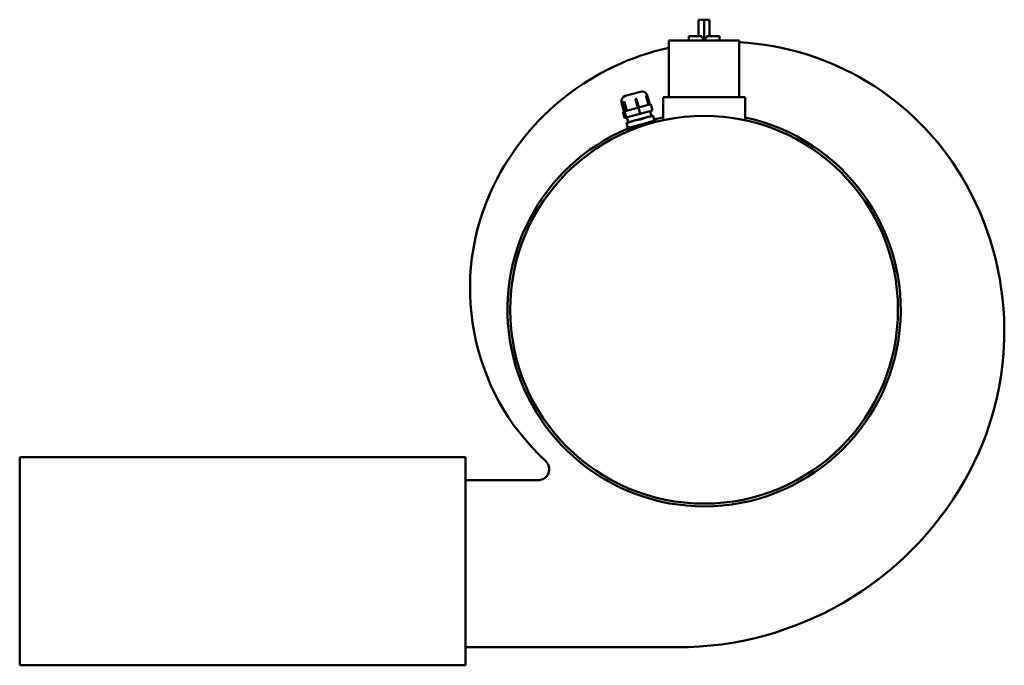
# Model space of a CAD drawing. Header units: millimetres. Extents: x 179 to 1081, y 150 to 741.
import ezdxf

# ---------------------------------------------------------------- set-up
doc = ezdxf.new("R2010")
doc.units = ezdxf.units.MM
doc.header["$LTSCALE"] = 3
doc.layers.add('Widoczne (ISO)', color=7, linetype='Continuous', lineweight=50)

msp = doc.modelspace()

# ---------------------------------------------------------------- linework, layer by layer
at = {"layer": 'Widoczne (ISO)'}
for p, q in [((805.84, 741), (800.84, 741)), ((800.84, 726), (800.84, 741)), ((810.84, 741), (805.84, 741)), ((805.84, 724), (805.84, 741)), ((810.84, 726), (810.84, 741)), ((773.59, 670), (773.59, 722)), ((838.09, 722), (773.59, 722)), ((791.84, 726), (803.67, 726)), ((791.84, 722), (791.84, 726)), ((803.67, 724), (803.67, 726)), ((803.67, 724), (805.84, 724)), ((805.84, 724), (808.01, 724)), ((808.01, 726), (808.01, 724)), ((808.01, 726), (819.84, 726)), ((819.84, 722), (819.84, 726)), ((838.09, 670), (838.09, 722)), ((733.74, 671.29), (747.75, 675.04)), ((745.05, 660.34), (742.98, 668.06)), ((746.01, 660.6), (743.94, 668.32)), ((754.87, 662.97), (752.8, 670.69)), ((755.55, 663.16), (753.49, 670.87)), ((756.07, 663.3), (753.87, 671.51)), ((768.34, 670), (843.34, 670)), ((768.34, 648.99), (768.34, 670)), ((843.34, 648.99), (843.34, 670)), ((732.41, 656.95), (730.21, 665.17)), ((734.21, 657.44), (732.15, 665.16)), ((732.92, 665.36), (734.99, 657.65)), ((745.76, 660.53), (733, 657.11)), ((757, 663.54), (745.76, 660.53)), ((747.31, 654.74), (745.76, 660.53)), ((758.55, 657.75), (757, 663.54)), ((733, 657.11), (731.48, 656.71)), ((733.03, 650.91), (731.48, 656.71)), ((734.55, 651.32), (733, 657.11)), ((734.55, 651.32), (733.03, 650.91)), ((747.31, 654.74), (734.55, 651.32)), ((736.33, 647.14), (735.17, 651.48)), ((753.81, 651.82), (742.29, 648.73)), ((758.55, 657.75), (747.31, 654.74)), ((758.55, 653.09), (753.81, 651.82)), ((757.58, 652.83), (756.42, 657.18)), ((758.55, 653.09), (758.62, 653.09)), ((760.42, 648.41), (759.23, 652.85)), ((736.09, 641.89), (734.9, 646.33)), ((735.21, 641.66), (737.39, 642.24)), ((735.6, 640.21), (735.21, 641.66)), ((735.37, 646.88), (735.3, 646.84)), ((735.44, 646.9), (735.37, 646.88)), ((742.29, 648.73), (735.44, 646.9)), ((735.6, 640.21), (751.37, 644.44)), ((738.11, 642.44), (737.39, 642.24)), ((737.75, 639.75), (740.12, 640.39)), ((738.11, 642.44), (749.06, 645.37)), ((738.98, 641.12), (739.24, 640.15)), ((750.27, 645.7), (749.06, 645.37)), ((750.27, 645.7), (759.93, 648.28)), ((760.42, 648.41), (759.93, 648.28)), ((760.42, 648.41), (761.29, 648.65)), ((761.63, 647.41), (761.29, 648.65)), ((735.46, 639.14), (736.89, 639.52)), ((735.46, 639.14), (735.46, 639.14)), ((735.46, 639.14), (735.62, 638.52)), ((736.89, 639.52), (737.75, 639.75)), ((179.34, 340.5), (587.34, 340.5)), ((179.34, 340.5), (179.34, 150)), ((587.34, 150), (587.34, 340.5)), ((587.34, 319.5), (654.09, 319.5)), ((781.49, 166.5), (587.34, 166.5)), ((179.34, 150), (587.34, 150))]:
    msp.add_line(p, q, dxfattribs=at)
msp.add_circle((805.84, 475.5), 177.5, dxfattribs=at)
for centre, radius, start, end in [((823.42, 486.92), 233.75, 102.30976, 153.94692), ((824.26, 467.48), 253.21, 30.83311, 86.86877), ((735.04, 666.46), 5, 105, 195), ((743.46, 668.19), 0.5, 15, 105), ((749.04, 670.21), 5, 15, 105), ((753, 670.75), 0.5, 15, 105), ((732.63, 665.29), 0.5, 105, 195), ((805.84, 475.5), 180, 102.0247, 104.7191), ((805.84, 475.5), 180, 269.96021, 77.9753), ((805.84, 475.5), 180, 113.0524, 269.96021), ((804.85, 455.89), 275.81, 330.36188, 30.83311), ((806.77, 495.06), 215.22, 153.94692, 227.31725), ((654.09, 329.5), 10, 270, 47.31725), ((781.49, 469.18), 302.68, 270, 330.36188)]:
    msp.add_arc(centre, radius, start, end, dxfattribs=at)
for points, knots in [([(743.33, 668.67), (743.29, 668.66), (743.25, 668.64), (743.17, 668.6), (743.14, 668.57), (743.07, 668.51), (743.04, 668.46), (742.99, 668.36), (742.97, 668.3), (742.96, 668.18), (742.96, 668.11), (742.98, 668.06)], [-0.22380733, -0.22380733, -0.22380733, -0.22380733, -0.21141085, -0.21141085, -0.19901436, -0.19901436, -0.18374483, -0.18374483, -0.16647486, -0.16647486, -0.14920489, -0.14920489, -0.14920489, -0.14920489]), ([(752.87, 671.23), (752.86, 671.22), (752.84, 671.21), (752.81, 671.18), (752.8, 671.16), (752.78, 671.11), (752.77, 671.06), (752.76, 670.98), (752.76, 670.92), (752.77, 670.81), (752.78, 670.75), (752.8, 670.69)], [-0.22380733, -0.22380733, -0.22380733, -0.22380733, -0.21141085, -0.21141085, -0.19901436, -0.19901436, -0.18374483, -0.18374483, -0.16647486, -0.16647486, -0.14920489, -0.14920489, -0.14920489, -0.14920489]), ([(732.92, 665.36), (732.91, 665.42), (732.89, 665.48), (732.83, 665.58), (732.8, 665.63), (732.73, 665.7), (732.69, 665.73), (732.64, 665.76), (732.61, 665.77), (732.55, 665.78), (732.52, 665.78), (732.5, 665.77)], [-0.29840978, -0.29840978, -0.29840978, -0.29840978, -0.28113981, -0.28113981, -0.26386983, -0.26386983, -0.24860031, -0.24860031, -0.23620382, -0.23620382, -0.22380733, -0.22380733, -0.22380733, -0.22380733]), ([(747.75, 649.79), (747.79, 649.8), (747.84, 649.81), (748.09, 649.85), (748.3, 649.89), (748.7, 650), (748.9, 650.06), (749.11, 650.15), (749.15, 650.16), (749.19, 650.18)], [-0.7471677, -0.7471677, -0.7471677, -0.7471677, -0.7331026, -0.7331026, -0.6714753, -0.6714753, -0.609848, -0.609848, -0.5957829, -0.5957829, -0.5957829, -0.5957829]), ([(758.63, 652.71), (758.67, 652.72), (758.71, 652.72), (758.91, 652.75), (759.04, 652.77), (759.2, 652.81), (759.24, 652.83), (759.23, 652.86), (759.22, 652.86), (759.22, 652.87)], [-0.7471677, -0.7471677, -0.7471677, -0.7471677, -0.7331026, -0.7331026, -0.6714753, -0.6714753, -0.609848, -0.609848, -0.5957829, -0.5957829, -0.5957829, -0.5957829]), ([(734.9, 646.33), (734.9, 646.33), (734.9, 646.33), (734.89, 646.34), (734.9, 646.34), (734.9, 646.35)], [-0.61137321, -0.61137321, -0.61137321, -0.61137321, -0.60984801, -0.60984801, -0.59578293, -0.59578293, -0.59578293, -0.59578293]), ([(736.17, 646.69), (736.18, 646.69), (736.19, 646.68), (736.25, 646.67), (736.34, 646.69), (736.57, 646.75), (736.73, 646.8), (736.95, 646.89), (736.99, 646.9), (737.03, 646.92)], [-0.7471677, -0.7471677, -0.7471677, -0.7471677, -0.7331026, -0.7331026, -0.6714753, -0.6714753, -0.609848, -0.609848, -0.5957829, -0.5957829, -0.5957829, -0.5957829])]:
    msp.add_open_spline(points, degree=3, knots=knots, dxfattribs=at)
for points, weights in [([(747.75, 649.79), (744.82, 649.41), (742.29, 648.73)], [1.0305282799, 1.04524919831, 1]), ([(753.81, 651.82), (751.58, 651.22), (749.19, 650.18)], [1, 1.04524919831, 1.0305282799]), ([(758.63, 652.71), (756.04, 652.42), (753.81, 651.82)], [1.0305282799, 1.04524919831, 1]), ([(758.62, 653.09), (758.88, 653.09), (759.22, 652.87)], [1.01707350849, 1.04199533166, 1.0305282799]), ([(735.44, 646.9), (735.14, 646.82), (734.9, 646.35)], [1, 1.04524919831, 1.0305282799]), ([(736.17, 646.69), (735.74, 646.98), (735.44, 646.9)], [1.0305282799, 1.04524919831, 1]), ([(742.29, 648.73), (739.76, 648.05), (737.03, 646.92)], [1, 1.04524919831, 1.0305282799])]:
    msp.add_rational_spline(points, weights, degree=2, dxfattribs=at)

doc.saveas('drawing.dxf')
